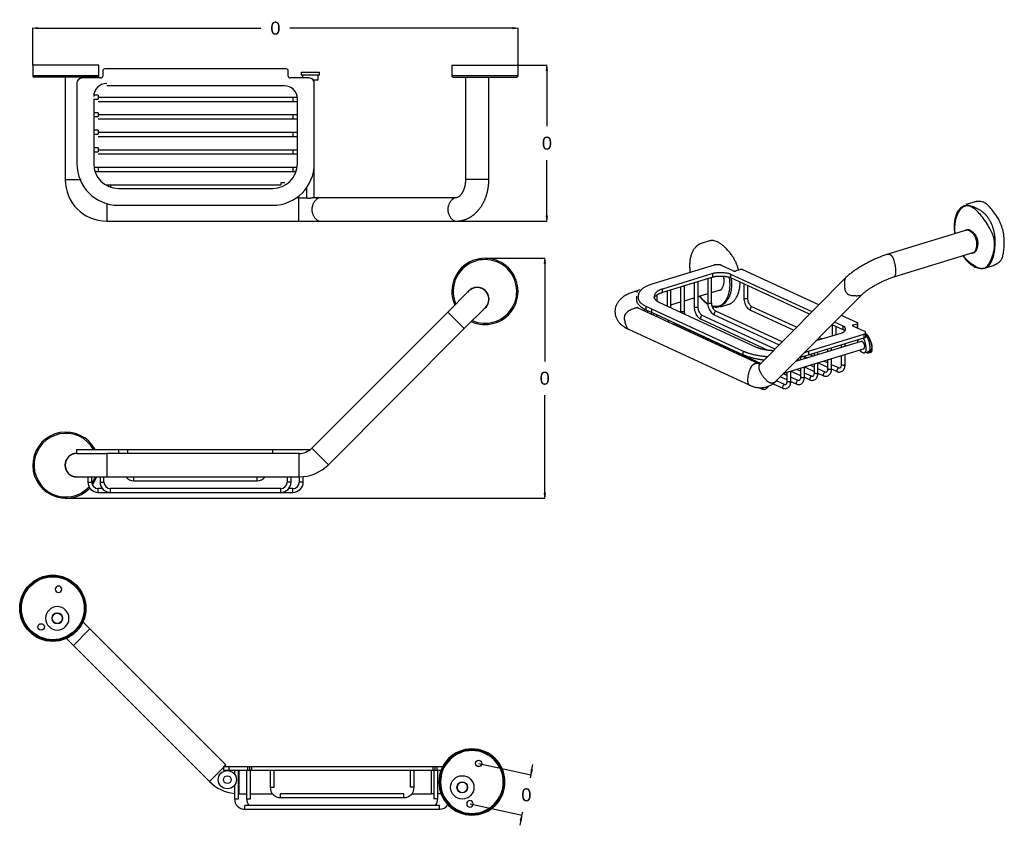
# Model space of a CAD drawing. Header units: metres. Extents: x -1.32 to 1.49, y 1.06 to 1.68.
import ezdxf

# ---------------------------------------------------------------- set-up
doc = ezdxf.new("R2010")
doc.units = ezdxf.units.M
doc.header["$LTSCALE"] = 0.02
doc.header["$PDMODE"] = 1
doc.header["$PDSIZE"] = -2
doc.layers.get('0').update_dxf_attribs({"lineweight": 25})
doc.layers.get('Defpoints').update_dxf_attribs({"lineweight": 25})
doc.layers.add('2', color=255, linetype='Continuous', lineweight=25)
doc.styles.add('Arial', font='arial.ttf')
doc.dimstyles.new('Standard-1', dxfattribs={"dimtxt": 0.01, "dimasz": 0.004, "dimexe": 0.00018, "dimexo": 6.25e-05, "dimgap": 0, "dimtad": 0, "dimdec": 3, "dimdsep": 46, "dimtxsty": 'Arial', "dimblk": 'VW_FILLEDARROW', "dimblk1": 'VW_FILLEDARROW', "dimblk2": 'VW_FILLEDARROW', "dimcen": 0, "dimadec": 3, "dimazin": 0, "dimtfac": 1, "dimtdec": 3, "dimtix": 1, "dimtmove": 0, "dimatfit": 0, "dimldrblk": 'VW_FILLEDARROW', "dimfxl": 1, "dimfrac": 2, "dimtolj": 1, "dimarcsym": 0})

# ---------------------------------------------------------------- blocks, each defined once
blk = doc.blocks.new('VW_FILLEDARROW')
at = {"linetype": 'Continuous', "lineweight": 0, "transparency": 16777216}
blk.add_hatch(color=0, dxfattribs=at).paths.add_polyline_path([(-1, 0.12), (0, 0), (-1, -0.12)])
at = {"color": 0, "linetype": 'Continuous', "lineweight": 20, "transparency": 16777216, "flags": 128}
blk.add_lwpolyline([(-1, 0.12), (0, 0), (-1, -0.12)], close=True, dxfattribs=at)
blk = doc.blocks.new('*D1')
at = {"color": 0, "lineweight": -2}
for p, q in [((0.74179, 1.64734), (0.74179, 1.67604)), ((0.74579, 1.67586), (0.91764, 1.67586)), ((1.11188, 1.67586), (0.94003, 1.67586)), ((1.11588, 1.64734), (1.11588, 1.67604))]:
    blk.add_line(p, q, dxfattribs=at)
at = {"layer": 'Defpoints', "color": 0}
for p in [(0.74179, 1.67586), (0.74179, 1.64728), (1.11588, 1.64728)]:
    blk.add_point(p, dxfattribs=at)
at = {"color": 0, "lineweight": -2, "xscale": 0.003999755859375, "yscale": 0.003999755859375, "zscale": 0.003999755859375, "rotation": 180}
blk.add_blockref('VW_FILLEDARROW', (0.74179, 1.67586), dxfattribs=at)
at = {"color": 0, "lineweight": -2, "xscale": 0.003999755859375, "yscale": 0.003999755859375, "zscale": 0.003999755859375}
blk.add_blockref('VW_FILLEDARROW', (1.11588, 1.67586), dxfattribs=at)
at = {"color": 0, "insert": (0.92884, 1.67586), "char_height": 0.01, "attachment_point": 5, "style": 'Arial'}
blk.add_mtext('\\A1;0', dxfattribs=at)
blk = doc.blocks.new('*D2')
at = {"color": 0, "lineweight": -2}
for p, q in [((1.11594, 1.64728), (1.13833, 1.64728)), ((1.13815, 1.64328), (1.13815, 1.60032)), ((1.13815, 1.53128), (1.13815, 1.57424)), ((1.06817, 1.52728), (1.13833, 1.52728))]:
    blk.add_line(p, q, dxfattribs=at)
at = {"layer": 'Defpoints', "color": 0}
for p in [(1.11588, 1.64728), (1.06811, 1.52728), (1.13815, 1.52728)]:
    blk.add_point(p, dxfattribs=at)
at = {"color": 0, "lineweight": -2, "xscale": 0.003999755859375, "yscale": 0.003999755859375, "zscale": 0.003999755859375}
for p, rotation in [((1.13815, 1.64728), 90), ((1.13815, 1.52728), 270)]:
    blk.add_blockref('VW_FILLEDARROW', p, dxfattribs=dict(at, rotation=rotation))
at = {"color": 0, "insert": (1.13815, 1.58728), "char_height": 0.01, "attachment_point": 5, "style": 'Arial'}
blk.add_mtext('\\A1;0', dxfattribs=at)
blk = doc.blocks.new('*D3')
at = {"color": 0, "lineweight": -2}
for p, q in [((1.09044, 1.49866), (1.13663, 1.49866)), ((1.13645, 1.49466), (1.13645, 1.41929)), ((1.13645, 1.31784), (1.13645, 1.39321)), ((0.76671, 1.31384), (1.13663, 1.31384))]:
    blk.add_line(p, q, dxfattribs=at)
at = {"layer": 'Defpoints', "color": 0}
for p in [(1.09038, 1.49866), (0.76664, 1.31384), (1.13645, 1.31384)]:
    blk.add_point(p, dxfattribs=at)
at = {"color": 0, "lineweight": -2, "xscale": 0.003999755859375, "yscale": 0.003999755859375, "zscale": 0.003999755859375}
for p, rotation in [((1.13645, 1.49866), 90), ((1.13645, 1.31384), 270)]:
    blk.add_blockref('VW_FILLEDARROW', p, dxfattribs=dict(at, rotation=rotation))
at = {"color": 0, "insert": (1.13645, 1.40625), "char_height": 0.01, "attachment_point": 5, "style": 'Arial'}
blk.add_mtext('\\A1;0', dxfattribs=at)
blk = doc.blocks.new('*D4')
at = {"color": 0, "lineweight": -2}
for p, q in [((1.08559, 1.1096), (1.12584, 1.1009)), ((1.12651, 1.10485), (1.12736, 1.10876)), ((1.12567, 1.10094), (1.12512, 1.0984)), ((1.07886, 1.07843), (1.11911, 1.06973)), ((1.11893, 1.06977), (1.11948, 1.07231)), ((1.11809, 1.06586), (1.11725, 1.06195))]:
    blk.add_line(p, q, dxfattribs=at)
at = {"layer": 'Defpoints', "color": 0}
for p in [(1.08553, 1.10961), (1.0788, 1.07844), (1.11893, 1.06977)]:
    blk.add_point(p, dxfattribs=at)
at = {"color": 0, "lineweight": -2, "xscale": 0.003999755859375, "yscale": 0.003999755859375, "zscale": 0.003999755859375}
for p, rotation in [((1.12567, 1.10094), 257.8123030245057), ((1.11893, 1.06977), 77.81230302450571)]:
    blk.add_blockref('VW_FILLEDARROW', p, dxfattribs=dict(at, rotation=rotation))
at = {"color": 0, "insert": (1.1223, 1.08536), "char_height": 0.01, "attachment_point": 5, "style": 'Arial'}
blk.add_mtext('\\A1;0', dxfattribs=at)

msp = doc.modelspace()

# ---------------------------------------------------------------- linework, layer by layer
at = {"layer": '2', "color": 7}
for p, q in [((0.74179, 1.64728), (0.74179, 1.63908)), ((0.79279, 1.64728), (0.74179, 1.64728)), ((0.79279, 1.63908), (0.79279, 1.64728)), ((1.06488, 1.64728), (1.06488, 1.63908)), ((1.06488, 1.64728), (1.11588, 1.64728)), ((1.11588, 1.63908), (1.11588, 1.64728)), ((0.79579, 1.64303), (0.79579, 1.63903)), ((0.93729, 1.64453), (0.79729, 1.64453)), ((0.93879, 1.63903), (0.93879, 1.64303)), ((0.94883, 1.64208), (0.96283, 1.64208)), ((0.94883, 1.64208), (0.94883, 1.64008)), ((0.94883, 1.64008), (0.96283, 1.64008)), ((0.94983, 1.64008), (0.94983, 1.63753)), ((0.96183, 1.63608), (0.96183, 1.64008)), ((0.96283, 1.64008), (0.96283, 1.64208)), ((0.79279, 1.63908), (0.74179, 1.63908)), ((0.79179, 1.63808), (0.74279, 1.63808)), ((0.76679, 1.63808), (0.76679, 1.55928)), ((0.77579, 1.63353), (0.77579, 1.57153)), ((0.79429, 1.63753), (0.77979, 1.63753)), ((0.95479, 1.63753), (0.94029, 1.63753)), ((0.95787, 1.63608), (0.96183, 1.63608)), ((0.95879, 1.57853), (0.95879, 1.63353)), ((0.95883, 1.54528), (0.95883, 1.63608)), ((1.11588, 1.63908), (1.06488, 1.63908)), ((1.06588, 1.63808), (1.11488, 1.63808)), ((1.07537, 1.63808), (1.07537, 1.55928)), ((1.09337, 1.55928), (1.09337, 1.63808)), ((0.79229, 1.62428), (0.78884, 1.62428)), ((0.79229, 1.62428), (0.79229, 1.62128)), ((0.93579, 1.63153), (0.79879, 1.63153)), ((0.78879, 1.62153), (0.78879, 1.57153)), ((0.78879, 1.62128), (0.79229, 1.62128)), ((0.94229, 1.62253), (0.79229, 1.62253)), ((0.79229, 1.61953), (0.94229, 1.61953)), ((0.94229, 1.62253), (0.94229, 1.61953)), ((0.94574, 1.62253), (0.94229, 1.62253)), ((0.94229, 1.61953), (0.94579, 1.61953)), ((0.94579, 1.57153), (0.94579, 1.62153)), ((0.79229, 1.61078), (0.78879, 1.61078)), ((0.79229, 1.61078), (0.79229, 1.60778)), ((0.78879, 1.60778), (0.79229, 1.60778)), ((0.94229, 1.60903), (0.79229, 1.60903)), ((0.79229, 1.60603), (0.94229, 1.60603)), ((0.94229, 1.60903), (0.94229, 1.60603)), ((0.94579, 1.60903), (0.94229, 1.60903)), ((0.94229, 1.60603), (0.94579, 1.60603)), ((0.79229, 1.59728), (0.78879, 1.59728)), ((0.78879, 1.59428), (0.79229, 1.59428)), ((0.79229, 1.59728), (0.79229, 1.59428)), ((0.94229, 1.59553), (0.79229, 1.59553)), ((0.94579, 1.59553), (0.94229, 1.59553)), ((0.94229, 1.59553), (0.94229, 1.59253)), ((0.79229, 1.59253), (0.94229, 1.59253)), ((0.94229, 1.59253), (0.94579, 1.59253)), ((0.79229, 1.58378), (0.78879, 1.58378)), ((0.78879, 1.58078), (0.79229, 1.58078)), ((0.79229, 1.58378), (0.79229, 1.58078)), ((0.94229, 1.58203), (0.79229, 1.58203)), ((0.79229, 1.57903), (0.94229, 1.57903)), ((0.94229, 1.58203), (0.94229, 1.57903)), ((0.94579, 1.58203), (0.94229, 1.58203)), ((0.94229, 1.57903), (0.94579, 1.57903)), ((0.95879, 1.57328), (0.95879, 1.58028)), ((0.79229, 1.56853), (0.78903, 1.56853)), ((0.78977, 1.56553), (0.79229, 1.56553)), ((0.79229, 1.56853), (0.79229, 1.56553)), ((0.94229, 1.56853), (0.79229, 1.56853)), ((0.79229, 1.56553), (0.94229, 1.56553)), ((0.94555, 1.56853), (0.94229, 1.56853)), ((0.94229, 1.56853), (0.94229, 1.56553)), ((0.94229, 1.56553), (0.94482, 1.56553)), ((0.76679, 1.55928), (0.77902, 1.55928)), ((0.93621, 1.55678), (0.93294, 1.55678)), ((0.93294, 1.55678), (0.93294, 1.5553)), ((1.08437, 1.55928), (1.07537, 1.55928)), ((1.09337, 1.55928), (1.08437, 1.55928)), ((0.80164, 1.55503), (0.79837, 1.55503)), ((0.93294, 1.55503), (0.80164, 1.55503)), ((0.80164, 1.55503), (0.80164, 1.55355)), ((0.80779, 1.55253), (0.92679, 1.55253)), ((0.95283, 1.55292), (0.95283, 1.54522)), ((0.79879, 1.54082), (0.79879, 1.52728)), ((0.94703, 1.54528), (0.9451, 1.54528)), ((0.94703, 1.54528), (0.95302, 1.54528)), ((0.94703, 1.53628), (0.94703, 1.54528)), ((0.96329, 1.54528), (0.95849, 1.54528)), ((1.06811, 1.54528), (0.96329, 1.54528)), ((1.46744, 1.542), (1.46108, 1.54005)), ((0.80779, 1.53953), (0.81479, 1.53953)), ((0.81479, 1.53953), (0.92679, 1.53953)), ((0.94703, 1.52728), (0.94703, 1.53628)), ((0.79879, 1.52728), (0.94703, 1.52728)), ((0.94703, 1.52728), (0.96329, 1.52728)), ((0.96329, 1.52728), (1.06811, 1.52728)), ((1.46226, 1.5205), (1.40022, 1.50154)), ((1.26351, 1.51203), (1.25715, 1.51009)), ((1.40548, 1.48433), (1.46752, 1.50328)), ((1.26701, 1.49345), (1.21893, 1.47876)), ((1.28179, 1.48901), (1.27264, 1.49323)), ((1.28701, 1.48988), (1.2839, 1.48893)), ((1.34776, 1.46275), (1.28912, 1.4898)), ((1.47599, 1.49128), (1.48235, 1.49322)), ((1.26591, 1.48682), (1.22713, 1.47497)), ((1.26591, 1.48404), (1.22713, 1.47219)), ((1.25466, 1.46121), (1.25466, 1.4806)), ((1.26213, 1.48289), (1.26213, 1.46441)), ((1.26513, 1.46441), (1.26513, 1.4838)), ((1.26591, 1.48404), (1.26591, 1.48682)), ((1.34249, 1.45744), (1.27998, 1.48628)), ((1.27998, 1.4835), (1.27998, 1.48628)), ((1.3406, 1.45554), (1.27998, 1.4835)), ((1.36836, 1.48349), (1.30219, 1.41686)), ((1.36836, 1.48349), (1.36836, 1.48349)), ((1.078, 1.47351), (1.06174, 1.45725)), ((1.07711, 1.47264), (1.07712, 1.47263)), ((1.07895, 1.47433), (1.07888, 1.4744)), ((1.20982, 1.47426), (1.20544, 1.47293)), ((1.22713, 1.47219), (1.22713, 1.47497)), ((1.23072, 1.47329), (1.23072, 1.46202)), ((1.23372, 1.46064), (1.23372, 1.47421)), ((1.24119, 1.47649), (1.24119, 1.45801)), ((1.24419, 1.45801), (1.24419, 1.4774)), ((1.25166, 1.47969), (1.25166, 1.46121)), ((1.26513, 1.47234), (1.27274, 1.47467)), ((1.28996, 1.4789), (1.28996, 1.46794)), ((1.29296, 1.46794), (1.29296, 1.47751)), ((1.20713, 1.46944), (1.20713, 1.46666)), ((1.22325, 1.46552), (1.22325, 1.47058)), ((1.22439, 1.46494), (1.2995, 1.43029)), ((1.23372, 1.46275), (1.24119, 1.46503)), ((1.24419, 1.46594), (1.25166, 1.46823)), ((1.25466, 1.46914), (1.26213, 1.47143)), ((1.31497, 1.40418), (1.38113, 1.47081)), ((1.06174, 1.45725), (0.95693, 1.35243)), ((1.06174, 1.45725), (1.07447, 1.44452)), ((1.09073, 1.46078), (1.07447, 1.44452)), ((1.08985, 1.4599), (1.08986, 1.45989)), ((1.09163, 1.46166), (1.09155, 1.46173)), ((1.30208, 1.41718), (1.20852, 1.46034)), ((1.21431, 1.46186), (1.21873, 1.45982)), ((1.21431, 1.46186), (1.21431, 1.45908)), ((1.21431, 1.45908), (1.21873, 1.45704)), ((1.21568, 1.45844), (1.21568, 1.45704)), ((1.21873, 1.45982), (1.28942, 1.42721)), ((1.21873, 1.45982), (1.21873, 1.45704)), ((1.31948, 1.43427), (1.26836, 1.45785)), ((1.27205, 1.46132), (1.27841, 1.46326)), ((1.29494, 1.45866), (1.32838, 1.44323)), ((1.33063, 1.4455), (1.29619, 1.46138)), ((1.21543, 1.45716), (1.21568, 1.45723)), ((1.21868, 1.45566), (1.21868, 1.45706)), ((1.21873, 1.45704), (1.28942, 1.42443)), ((1.22025, 1.45634), (1.22025, 1.45493)), ((1.22325, 1.45355), (1.22325, 1.45495)), ((1.25664, 1.45193), (1.30853, 1.42799)), ((1.31401, 1.42876), (1.25789, 1.45465)), ((1.26711, 1.45513), (1.31723, 1.432)), ((1.37749, 1.44903), (1.36516, 1.45472)), ((0.96965, 1.3397), (1.07447, 1.44452)), ((1.20098, 1.444), (1.29454, 1.40084)), ((1.30308, 1.41775), (1.23695, 1.44825)), ((1.36646, 1.44361), (1.358, 1.44751)), ((1.35813, 1.44745), (1.35813, 1.439)), ((1.36646, 1.44639), (1.35989, 1.44942)), ((1.36113, 1.43992), (1.36113, 1.44606)), ((1.36646, 1.44361), (1.36646, 1.44639)), ((1.38311, 1.44228), (1.37395, 1.4465)), ((1.37417, 1.44729), (1.37727, 1.44824)), ((1.37417, 1.44729), (1.37417, 1.4464)), ((1.37663, 1.44526), (1.37727, 1.44546)), ((1.37727, 1.44824), (1.37727, 1.44546)), ((1.37782, 1.4459), (1.37782, 1.44868)), ((1.3804, 1.43459), (1.32982, 1.41914)), ((1.33987, 1.42713), (1.38253, 1.44017)), ((1.33987, 1.42435), (1.38253, 1.43739)), ((1.34581, 1.43524), (1.36501, 1.44111)), ((1.35006, 1.43654), (1.34803, 1.43747)), ((1.38253, 1.44017), (1.38253, 1.43739)), ((1.384, 1.43855), (1.384, 1.44133)), ((1.28942, 1.42443), (1.28942, 1.42721)), ((1.32088, 1.41013), (1.38215, 1.42885)), ((1.33684, 1.42621), (1.33987, 1.42713)), ((1.33987, 1.42713), (1.33987, 1.42435)), ((1.35455, 1.42884), (1.35455, 1.42669)), ((1.35755, 1.42761), (1.35755, 1.42975)), ((1.36502, 1.43204), (1.36502, 1.42989)), ((1.36802, 1.43081), (1.36802, 1.43295)), ((1.38303, 1.42598), (1.38613, 1.42693)), ((1.33287, 1.42007), (1.33141, 1.42074)), ((1.33361, 1.42245), (1.33361, 1.42029)), ((1.33444, 1.42269), (1.33987, 1.42435)), ((1.33444, 1.42379), (1.33444, 1.42269)), ((1.33661, 1.42121), (1.33661, 1.42336)), ((1.33661, 1.42307), (1.33903, 1.42195)), ((1.34334, 1.42327), (1.34054, 1.42456)), ((1.34408, 1.42564), (1.34408, 1.42349)), ((1.34708, 1.42441), (1.34708, 1.42655)), ((1.35455, 1.41809), (1.35152, 1.41949)), ((1.35455, 1.42042), (1.35455, 1.41374)), ((1.35755, 1.41374), (1.35755, 1.42133)), ((1.36502, 1.42362), (1.36502, 1.41694)), ((1.36802, 1.41694), (1.36802, 1.42453)), ((1.38642, 1.42597), (1.38797, 1.42645)), ((1.32614, 1.40415), (1.32614, 1.41174)), ((1.32627, 1.41178), (1.33361, 1.40839)), ((1.33361, 1.4117), (1.33058, 1.41309)), ((1.33361, 1.41402), (1.33361, 1.40735)), ((1.33661, 1.40735), (1.33661, 1.41494)), ((1.33674, 1.41498), (1.34408, 1.41159)), ((1.34408, 1.41489), (1.34105, 1.41629)), ((1.34408, 1.41722), (1.34408, 1.41055)), ((1.34708, 1.41055), (1.34708, 1.41813)), ((1.35257, 1.41097), (1.34708, 1.41351)), ((1.34721, 1.41817), (1.35455, 1.41479)), ((1.35753, 1.41341), (1.36179, 1.41145)), ((1.36305, 1.41417), (1.35755, 1.41671)), ((1.32116, 1.40138), (1.31501, 1.40422)), ((1.31823, 1.40746), (1.32314, 1.40519)), ((1.32314, 1.4085), (1.32047, 1.40972)), ((1.32314, 1.41082), (1.32314, 1.40415)), ((1.33163, 1.40458), (1.32614, 1.40711)), ((1.33659, 1.40701), (1.34085, 1.40505)), ((1.3421, 1.40778), (1.33661, 1.41031)), ((1.34706, 1.41021), (1.35132, 1.40825)), ((1.30172, 1.39901), (1.30353, 1.39818)), ((1.31248, 1.40208), (1.31991, 1.39865)), ((1.32612, 1.40382), (1.33038, 1.40185)), ((0.77579, 1.34833), (0.77579, 1.35133)), ((0.77579, 1.35133), (0.80779, 1.35133)), ((0.80779, 1.35133), (0.80779, 1.34833)), ((0.80779, 1.35133), (0.81479, 1.35133)), ((0.81479, 1.35133), (0.81479, 1.34833)), ((0.81479, 1.35133), (0.92679, 1.35133)), ((0.92679, 1.34833), (0.92679, 1.35133)), ((0.92679, 1.35133), (0.95569, 1.35133)), ((0.96965, 1.3397), (0.95693, 1.35243)), ((0.77454, 1.34824), (0.77454, 1.34834)), ((0.77579, 1.34833), (0.79879, 1.34833)), ((0.94703, 1.34833), (0.79879, 1.34833)), ((0.79879, 1.34833), (0.79879, 1.33033)), ((0.94703, 1.34833), (0.94703, 1.33033)), ((0.77454, 1.33032), (0.77454, 1.33042)), ((0.77579, 1.33033), (0.79879, 1.33033)), ((0.77704, 1.33033), (0.77704, 1.33032)), ((0.78429, 1.33033), (0.78429, 1.32633)), ((0.78729, 1.32633), (0.78729, 1.33033)), ((0.79364, 1.33033), (0.79364, 1.32633)), ((0.79664, 1.32633), (0.79664, 1.33033)), ((0.79879, 1.33033), (0.94703, 1.33033)), ((0.81979, 1.32733), (0.81979, 1.33033)), ((0.91479, 1.32733), (0.91479, 1.33033)), ((0.93794, 1.33033), (0.93794, 1.32633)), ((0.94094, 1.32633), (0.94094, 1.33033)), ((0.94729, 1.33033), (0.94729, 1.32633)), ((0.95029, 1.32633), (0.95029, 1.3305)), ((0.78429, 1.32633), (0.78729, 1.32633)), ((0.7954, 1.32133), (0.79229, 1.32133)), ((0.79229, 1.31833), (0.79229, 1.32133)), ((0.79364, 1.32633), (0.79664, 1.32633)), ((0.93294, 1.32133), (0.80164, 1.32133)), ((0.80164, 1.31833), (0.80164, 1.32133)), ((0.81979, 1.32733), (0.91479, 1.32733)), ((0.93294, 1.31833), (0.93294, 1.32133)), ((0.94094, 1.32633), (0.93794, 1.32633)), ((0.94229, 1.32133), (0.93919, 1.32133)), ((0.94229, 1.31833), (0.94229, 1.32133)), ((0.95029, 1.32633), (0.94729, 1.32633)), ((0.79229, 1.31833), (0.80164, 1.31833)), ((0.80164, 1.31833), (0.93294, 1.31833)), ((0.93294, 1.31833), (0.94229, 1.31833)), ((0.78047, 1.21861), (0.78587, 1.21321)), ((0.78587, 1.21321), (0.77314, 1.20048)), ((0.89069, 1.10839), (0.78587, 1.21321)), ((0.76774, 1.20588), (0.77314, 1.20048)), ((0.77314, 1.20048), (0.87796, 1.09566)), ((0.88959, 1.10729), (0.89069, 1.10839)), ((0.87796, 1.09566), (0.88882, 1.10652)), ((0.88882, 1.10729), (0.88882, 1.10429)), ((0.88882, 1.10729), (0.89282, 1.10729)), ((0.88882, 1.10429), (0.89282, 1.10429)), ((0.89282, 1.10729), (0.89282, 1.10429)), ((0.89282, 1.10729), (0.90732, 1.10729)), ((0.89282, 1.10429), (0.90732, 1.10429)), ((0.89732, 1.10429), (0.89732, 1.10133)), ((0.90032, 1.08229), (0.90032, 1.10429)), ((0.90059, 1.10429), (0.90059, 1.08629)), ((0.90667, 1.10429), (0.90667, 1.08229)), ((0.90732, 1.10729), (0.90732, 1.10429)), ((0.90732, 1.10729), (0.90882, 1.10729)), ((0.90732, 1.10429), (0.90882, 1.10429)), ((0.90882, 1.10729), (0.90882, 1.10429)), ((0.90882, 1.10729), (0.91032, 1.10729)), ((0.90882, 1.10429), (0.91032, 1.10429)), ((0.90967, 1.08229), (0.90967, 1.10429)), ((0.91032, 1.10729), (0.91032, 1.10429)), ((0.91032, 1.10729), (1.05032, 1.10729)), ((0.91032, 1.10429), (1.05032, 1.10429)), ((0.92482, 1.10429), (0.92482, 1.09129)), ((0.92782, 1.09129), (0.92782, 1.10429)), ((1.03282, 1.10429), (1.03282, 1.09129)), ((1.03582, 1.09129), (1.03582, 1.10429)), ((1.04882, 1.10429), (1.04882, 1.09529)), ((1.05032, 1.10729), (1.05032, 1.10429)), ((1.05032, 1.10729), (1.05182, 1.10729)), ((1.05032, 1.10429), (1.05182, 1.10429)), ((1.05097, 1.10429), (1.05097, 1.08229)), ((1.05182, 1.10729), (1.05182, 1.10429)), ((1.05182, 1.10729), (1.05332, 1.10729)), ((1.05182, 1.10429), (1.05332, 1.10429)), ((1.05332, 1.10729), (1.05332, 1.10429)), ((1.05332, 1.10729), (1.05782, 1.10729)), ((1.05332, 1.10429), (1.05646, 1.10429)), ((1.05397, 1.08229), (1.05397, 1.10429)), ((1.04882, 1.09529), (1.04882, 1.08629)), ((0.89732, 1.09275), (0.89732, 1.08229)), ((0.90059, 1.08629), (0.90667, 1.08629)), ((0.90967, 1.08629), (0.92658, 1.08629)), ((0.92482, 1.09129), (0.92782, 1.09129)), ((0.93282, 1.08329), (0.93282, 1.08629)), ((1.02782, 1.08629), (0.93282, 1.08629)), ((1.02782, 1.08329), (1.02782, 1.08629)), ((1.03582, 1.09129), (1.03282, 1.09129)), ((1.03406, 1.08629), (1.04882, 1.08629)), ((1.05097, 1.08629), (1.04882, 1.08629)), ((1.05646, 1.08629), (1.05397, 1.08629)), ((0.89732, 1.08229), (0.90032, 1.08229)), ((0.90667, 1.08229), (0.90967, 1.08229)), ((0.93282, 1.08329), (1.02782, 1.08329)), ((1.05397, 1.08229), (1.05097, 1.08229)), ((1.05532, 1.07729), (0.90532, 1.07729)), ((0.90532, 1.07429), (0.90532, 1.07729)), ((0.90532, 1.07429), (1.05532, 1.07429)), ((1.05532, 1.07429), (1.05532, 1.07729))]:
    msp.add_line(p, q, dxfattribs=at)
at = {"layer": '2', "color": 7, "flags": 128}
msp.add_lwpolyline([(1.38411, 1.42631, 0.017531), (1.38438, 1.42618)], format="xyb", dxfattribs=at)
at = {"layer": '2', "color": 7}
for centre, radius in [((0.75723, 1.22912), 0.0255), ((0.75723, 1.22912), 0.025), ((0.75723, 1.22912), 0.0242), ((0.76071, 1.22136), 0.004), ((0.74834, 1.21472), 0.0025), ((1.08553, 1.10961), 0.0025), ((0.89179, 1.09704), 0.007), ((0.89179, 1.09704), 0.003), ((1.07289, 1.09117), 0.009), ((1.07289, 1.09117), 0.0041)]:
    msp.add_circle(centre, radius, dxfattribs=at)
at = {"layer": '2', "color": 7, "extrusion": (0, 0, -1)}
for centre, radius in [((-0.76166, 1.2437), 0.0025), ((-0.76071, 1.22136), 0.009), ((-0.76071, 1.22136), 0.0041), ((-1.08032, 1.09529), 0.0255), ((-1.08032, 1.09529), 0.025), ((-1.08032, 1.09529), 0.0242), ((-1.07289, 1.09117), 0.004), ((-1.0788, 1.07844), 0.0025)]:
    msp.add_circle(centre, radius, dxfattribs=at)
at = {"layer": '2', "color": 7}
for centre, radius, start, end in [((0.79729, 1.64303), 0.0015, 90, 180), ((0.93729, 1.64303), 0.0015, 0, 90), ((0.74279, 1.63908), 0.001, 180, 270), ((0.77979, 1.63353), 0.004, 90, 180), ((0.79879, 1.62328), 0.01, 90, 180), ((0.79179, 1.63908), 0.001, 270, 0), ((0.79429, 1.63903), 0.0015, 270, 0), ((0.94029, 1.63903), 0.0015, 180, 270), ((0.95479, 1.63353), 0.004, 0, 90), ((1.06588, 1.63908), 0.001, 180, 270), ((1.11488, 1.63908), 0.001, 270, 0), ((0.93579, 1.62153), 0.01, 0, 90), ((0.80779, 1.57153), 0.032, 180, 270), ((0.80779, 1.57153), 0.019, 180, 270), ((0.92679, 1.57153), 0.032, 270, 0), ((0.92679, 1.57153), 0.019, 270, 0), ((0.79879, 1.55928), 0.032, 180, 270), ((1.09038, 1.47316), 0.0255, 245.67188, 204.33375), ((1.09038, 1.47316), 0.0245, 246.555, 203.45062), ((1.08437, 1.46715), 0.00915, 135, 145.38938), ((1.08437, 1.46715), 0.00915, 304.61063, 135), ((1.08437, 1.46715), 0.009, 90, 135), ((1.08437, 1.46715), 0.0091, 322.89526, 127.10474), ((1.08437, 1.46715), 0.009, 315, 90), ((0.76729, 1.33933), 0.0255, 28.07437, 316.36125), ((0.76729, 1.33933), 0.0245, 29.32312, 316.98562), ((0.94703, 1.36233), 0.014, 270, 315), ((0.77579, 1.33933), 0.00915, 90, 270), ((0.77579, 1.33933), 0.0091, 97.89526, 262.10474), ((0.77579, 1.33933), 0.009, 90, 180), ((0.77579, 1.33933), 0.009, 180, 270), ((0.94703, 1.36233), 0.032, 270, 315), ((0.77579, 1.33933), 0.00915, 270, 280.38938), ((0.76729, 1.33933), 0.0245, 325.13063, 338.445), ((0.76729, 1.33933), 0.0255, 323.49375, 339.33375), ((0.81979, 1.33533), 0.008, 218.68313, 270), ((0.91479, 1.33533), 0.008, 270, 321.31687), ((0.79229, 1.32633), 0.008, 180, 270), ((0.79229, 1.32633), 0.005, 180, 270), ((0.80164, 1.32633), 0.008, 180, 270), ((0.80164, 1.32633), 0.005, 180, 270), ((0.93294, 1.32633), 0.008, 270, 0), ((0.93294, 1.32633), 0.005, 270, 0), ((0.94229, 1.32633), 0.005, 270, 0), ((0.94229, 1.32633), 0.008, 270, 0), ((0.90059, 1.11829), 0.032, 225, 264.13945), ((0.93282, 1.09129), 0.008, 180, 270), ((1.02782, 1.09129), 0.008, 270, 0), ((0.90532, 1.08229), 0.008, 180, 270), ((0.91467, 1.08229), 0.008, 180, 218.68312), ((1.04597, 1.08229), 0.008, 321.31688, 0), ((1.05532, 1.08229), 0.008, 270, 324.91265)]:
    msp.add_arc(centre, radius, start, end, dxfattribs=at)
for points in [[(1.07537, 1.55928), (1.07537, 1.55847), (1.0752, 1.55607), (1.07456, 1.55302), (1.07355, 1.55033), (1.07228, 1.54816), (1.07094, 1.54661), (1.06973, 1.54572), (1.06881, 1.54535), (1.06827, 1.54527), (1.06811, 1.54528)], [(1.06811, 1.52728), (1.06944, 1.52728), (1.07339, 1.5278), (1.07837, 1.52979), (1.0828, 1.53294), (1.08654, 1.53703), (1.08953, 1.54189), (1.09171, 1.54735), (1.09303, 1.55321), (1.09337, 1.55776), (1.09337, 1.55928)], [(0.95777, 1.5452), (0.95757, 1.54517), (0.95713, 1.54508), (0.95665, 1.54499), (0.95615, 1.5449), (0.95564, 1.54483), (0.95513, 1.54478), (0.95465, 1.54476), (0.95422, 1.54478), (0.95384, 1.54482), (0.95351, 1.54489), (0.95324, 1.54497), (0.95302, 1.54507), (0.95289, 1.54514), (0.95283, 1.5452), (0.95283, 1.54523)], [(0.96329, 1.54528), (0.96104, 1.54528), (0.95693, 1.53946), (0.95693, 1.5331), (0.96104, 1.52728), (0.96329, 1.52728)], [(0.95844, 1.54528), (0.95842, 1.54528), (0.95838, 1.54527), (0.95824, 1.54527), (0.95794, 1.54523), (0.95777, 1.5452)], [(1.0681, 1.54528), (1.06585, 1.54528), (1.06174, 1.53946), (1.06174, 1.53628)], [(1.48235, 1.49322), (1.48413, 1.49377), (1.49039, 1.49851), (1.49097, 1.52253), (1.47706, 1.54211), (1.46923, 1.54254), (1.46744, 1.542)], [(1.06174, 1.53628), (1.06174, 1.5331), (1.06586, 1.52728), (1.06811, 1.52728)], [(1.4606, 1.53886), (1.45644, 1.53759), (1.45165, 1.52476), (1.45265, 1.51756)], [(1.47599, 1.49128), (1.48155, 1.49298), (1.48489, 1.5163), (1.4768, 1.53413), (1.45955, 1.54148), (1.45574, 1.53591)], [(1.45904, 1.50069), (1.46182, 1.49663), (1.47566, 1.48816), (1.483, 1.50214), (1.48359, 1.51666), (1.46656, 1.54068), (1.4606, 1.53886)], [(1.46664, 1.50286), (1.46853, 1.50344), (1.46998, 1.51079), (1.46767, 1.51713), (1.46209, 1.52109), (1.46041, 1.51993)], [(1.46149, 1.52041), (1.46131, 1.52034), (1.46096, 1.52016), (1.4608, 1.52005)], [(1.46724, 1.50311), (1.46919, 1.50349), (1.47094, 1.51062), (1.4688, 1.51703), (1.46324, 1.52132), (1.46151, 1.52027)], [(1.2859, 1.48954), (1.28368, 1.4987), (1.2688, 1.51365), (1.2635, 1.51203)], [(1.25715, 1.51009), (1.25566, 1.50964), (1.25301, 1.50764), (1.25197, 1.50619)], [(1.46567, 1.50272), (1.46592, 1.50272), (1.46641, 1.50279), (1.46664, 1.50286)], [(1.46606, 1.50284), (1.46626, 1.50284), (1.46664, 1.50288), (1.46683, 1.50292)], [(1.46677, 1.50306), (1.46689, 1.50306), (1.46712, 1.50309), (1.46724, 1.50311)], [(1.40285, 1.50128), (1.40217, 1.50159), (1.40082, 1.50173), (1.40022, 1.50154)], [(1.40548, 1.48433), (1.40793, 1.48508), (1.40561, 1.50001), (1.40285, 1.50128)], [(1.27264, 1.49323), (1.27175, 1.49365), (1.26811, 1.49379), (1.26701, 1.49345)], [(1.28179, 1.48901), (1.28213, 1.48886), (1.28349, 1.48881), (1.2839, 1.48893)], [(1.28912, 1.4898), (1.28878, 1.48995), (1.28742, 1.49), (1.28701, 1.48988)], [(1.46963, 1.49158), (1.47127, 1.49099), (1.47452, 1.49083), (1.47599, 1.49128)], [(1.27998, 1.48628), (1.27775, 1.48731), (1.26866, 1.48766), (1.26591, 1.48682)], [(1.27998, 1.4835), (1.27775, 1.48453), (1.26866, 1.48488), (1.26591, 1.48404)], [(1.27089, 1.4741), (1.27304, 1.47409), (1.27532, 1.48143), (1.27423, 1.48481)], [(1.27841, 1.46326), (1.2821, 1.46439), (1.28705, 1.4741), (1.28705, 1.48022)], [(1.27929, 1.47833), (1.27929, 1.47969), (1.27906, 1.48252), (1.27884, 1.48394)], [(1.28069, 1.47828), (1.28069, 1.47951), (1.28052, 1.48205), (1.28034, 1.48333)], [(1.36836, 1.48349), (1.36713, 1.48225), (1.36799, 1.47037), (1.37988, 1.46956), (1.38111, 1.47079)], [(1.20824, 1.47258), (1.20752, 1.47294), (1.20607, 1.47312), (1.20544, 1.47293)], [(1.21893, 1.47876), (1.21015, 1.47608), (1.20717, 1.46515), (1.21431, 1.46186)], [(1.22713, 1.47497), (1.22192, 1.47338), (1.22015, 1.46689), (1.22439, 1.46494)], [(1.2655, 1.46169), (1.27102, 1.4596), (1.28069, 1.47016), (1.28069, 1.47828)], [(1.27098, 1.46204), (1.27453, 1.46312), (1.27929, 1.47245), (1.27929, 1.47833)], [(1.27128, 1.47422), (1.27148, 1.47422), (1.27187, 1.47426), (1.27205, 1.47431)], [(1.27199, 1.47444), (1.27211, 1.47444), (1.27234, 1.47447), (1.27246, 1.47449)], [(1.20713, 1.46666), (1.20713, 1.46465), (1.21092, 1.46064), (1.21431, 1.45908)], [(1.22713, 1.47219), (1.22464, 1.47143), (1.22112, 1.46924), (1.22049, 1.46805)], [(1.25596, 1.46954), (1.25737, 1.46767), (1.26054, 1.46466), (1.26216, 1.46365)], [(1.28996, 1.46794), (1.28996, 1.46766), (1.29296, 1.46766), (1.29296, 1.46794)], [(1.20852, 1.46034), (1.20705, 1.46102), (1.19667, 1.4559), (1.19951, 1.44468), (1.20098, 1.444)], [(1.21314, 1.45821), (1.21325, 1.4585), (1.21345, 1.45912), (1.21352, 1.45946)], [(1.24119, 1.45801), (1.24119, 1.45773), (1.24419, 1.45773), (1.24419, 1.45801)], [(1.25166, 1.46121), (1.25166, 1.46093), (1.25466, 1.46093), (1.25466, 1.46121)], [(1.26213, 1.46441), (1.26213, 1.46412), (1.26513, 1.46412), (1.26513, 1.46441)], [(1.26542, 1.46214), (1.26687, 1.4617), (1.26969, 1.46164), (1.27098, 1.46204)], [(1.26836, 1.45785), (1.26787, 1.45808), (1.26662, 1.45535), (1.26711, 1.45513)], [(1.29619, 1.46138), (1.2957, 1.46161), (1.29445, 1.45889), (1.29494, 1.45866)], [(1.2313, 1.45121), (1.23144, 1.45076), (1.2318, 1.44989), (1.232, 1.44947)], [(1.25789, 1.45465), (1.2574, 1.45488), (1.25615, 1.45215), (1.25664, 1.45193)], [(1.23695, 1.44825), (1.23668, 1.44838), (1.23592, 1.44813), (1.23565, 1.44783)], [(1.36501, 1.44111), (1.36776, 1.44195), (1.36869, 1.44536), (1.36646, 1.44639)], [(1.36799, 1.44263), (1.36771, 1.44289), (1.36694, 1.44339), (1.36646, 1.44361)], [(1.37417, 1.44729), (1.37376, 1.44717), (1.37362, 1.44665), (1.37395, 1.4465)], [(1.37727, 1.44824), (1.37768, 1.44837), (1.37782, 1.44888), (1.37749, 1.44903)], [(1.37727, 1.44546), (1.37752, 1.44554), (1.37782, 1.44578), (1.37782, 1.4459)], [(1.38253, 1.44017), (1.38362, 1.4405), (1.384, 1.44187), (1.38311, 1.44228)], [(1.37799, 1.436), (1.37777, 1.43553), (1.37751, 1.43435), (1.37749, 1.4337)], [(1.38215, 1.42885), (1.38275, 1.42903), (1.38326, 1.43122), (1.38264, 1.43325), (1.38099, 1.43477), (1.3804, 1.43459)], [(1.38303, 1.42598), (1.38464, 1.42647), (1.38342, 1.43603), (1.38161, 1.4371)], [(1.38253, 1.43739), (1.38319, 1.43759), (1.384, 1.43823), (1.384, 1.43855)], [(1.38438, 1.43823), (1.38428, 1.43827), (1.38408, 1.43835), (1.38398, 1.43838)], [(1.38798, 1.42645), (1.38993, 1.42705), (1.38599, 1.44037), (1.384, 1.43987)], [(1.38438, 1.42618), (1.38597, 1.42544), (1.38886, 1.42854), (1.38873, 1.43328), (1.38559, 1.43877), (1.384, 1.4393)], [(1.38613, 1.42693), (1.38776, 1.42743), (1.38622, 1.43738), (1.38438, 1.43823)], [(1.28942, 1.42721), (1.29289, 1.42561), (1.30289, 1.42337), (1.30828, 1.42299)], [(1.2995, 1.43029), (1.30189, 1.42919), (1.30916, 1.42777), (1.31293, 1.42768)], [(1.37925, 1.42796), (1.38004, 1.42685), (1.38219, 1.42572), (1.38303, 1.42598)], [(1.28942, 1.42443), (1.2925, 1.42301), (1.30104, 1.42091), (1.30574, 1.42043)], [(1.33292, 1.42226), (1.33331, 1.42236), (1.33407, 1.42258), (1.33444, 1.42269)], [(1.29831, 1.41735), (1.29497, 1.41633), (1.29173, 1.40214), (1.29454, 1.40084)], [(1.30201, 1.41721), (1.3012, 1.41757), (1.29928, 1.41765), (1.29831, 1.41735)], [(1.30219, 1.41686), (1.29979, 1.41444), (1.30917, 1.40172), (1.3126, 1.40277)], [(1.30239, 1.41706), (1.30233, 1.41708), (1.30218, 1.41714), (1.30208, 1.41718)], [(1.35455, 1.41374), (1.35455, 1.41349), (1.35647, 1.41315), (1.357, 1.41331)], [(1.357, 1.41331), (1.35725, 1.41338), (1.35755, 1.41362), (1.35755, 1.41374)], [(1.36305, 1.41417), (1.36256, 1.4144), (1.3613, 1.41168), (1.36179, 1.41145)], [(1.36502, 1.41694), (1.36502, 1.41669), (1.36694, 1.41635), (1.36747, 1.41651)], [(1.36747, 1.41651), (1.36772, 1.41658), (1.36802, 1.41682), (1.36802, 1.41694)], [(1.3126, 1.40277), (1.31328, 1.40297), (1.31449, 1.40369), (1.31497, 1.40418)], [(1.32314, 1.40415), (1.32314, 1.40389), (1.32506, 1.40355), (1.32558, 1.40371)], [(1.32558, 1.40371), (1.32583, 1.40379), (1.32614, 1.40403), (1.32614, 1.40415)], [(1.33163, 1.40458), (1.33114, 1.4048), (1.32989, 1.40208), (1.33038, 1.40185)], [(1.33361, 1.40735), (1.33361, 1.40709), (1.33553, 1.40675), (1.33606, 1.40691)], [(1.33606, 1.40691), (1.3363, 1.40699), (1.33661, 1.40723), (1.33661, 1.40735)], [(1.3421, 1.40778), (1.34161, 1.408), (1.34036, 1.40528), (1.34085, 1.40505)], [(1.34408, 1.41055), (1.34408, 1.41029), (1.346, 1.40995), (1.34653, 1.41011)], [(1.34653, 1.41011), (1.34678, 1.41019), (1.34708, 1.41042), (1.34708, 1.41055)], [(1.35257, 1.41097), (1.35209, 1.4112), (1.35083, 1.40848), (1.35132, 1.40825)], [(1.303, 1.39904), (1.30303, 1.39875), (1.30332, 1.39828), (1.30353, 1.39818)], [(1.32116, 1.40138), (1.32067, 1.4016), (1.31942, 1.39888), (1.31991, 1.39865)]]:
    msp.add_open_spline(points, degree=2, dxfattribs=at)
at = {"layer": '2', "color": 7, "transparency": 33554687}
for points, knots in [([(1.45545, 1.53565), (1.45531, 1.53548), (1.45471, 1.53468), (1.45387, 1.53292), (1.45298, 1.53041), (1.45238, 1.5276), (1.45207, 1.52458), (1.45205, 1.52141), (1.45225, 1.51902), (1.45243, 1.51772), (1.45246, 1.51751)], [0, 0, 0, 0, 0.043961, 0.19708, 0.351411, 0.506322, 0.661346, 0.816262, 0.971036, 1, 1, 1, 1]), ([(1.25166, 1.50596), (1.25163, 1.50592), (1.25111, 1.5053), (1.25031, 1.50377), (1.24931, 1.50137), (1.24862, 1.49865), (1.2482, 1.4957), (1.24808, 1.49258), (1.24823, 1.48992), (1.24841, 1.48831), (1.24848, 1.4878)], [0, 0, 0, 0, 0.009331, 0.160828, 0.313746, 0.467449, 0.621412, 0.775306, 0.929062, 1, 1, 1, 1]), ([(1.40022, 1.50154), (1.3997, 1.50139), (1.39816, 1.50089), (1.39553, 1.49995), (1.39233, 1.49864), (1.38913, 1.49719), (1.38595, 1.49561), (1.38284, 1.49393), (1.37982, 1.49217), (1.37694, 1.49035), (1.37423, 1.48847), (1.37171, 1.48654), (1.36978, 1.48488), (1.36872, 1.48385), (1.36836, 1.48349)], [0, 0, 0, 0, 0.047296, 0.139708, 0.230047, 0.319044, 0.407366, 0.49549, 0.583766, 0.672551, 0.762376, 0.854017, 0.948781, 1, 1, 1, 1]), ([(1.45883, 1.50061), (1.45897, 1.5004), (1.45971, 1.49931), (1.46113, 1.49749), (1.46317, 1.49538), (1.46531, 1.49363), (1.46734, 1.49236), (1.46866, 1.49182), (1.46923, 1.49163)], [0, 0, 0, 0, 0.048497, 0.247822, 0.447473, 0.647447, 0.84758, 1, 1, 1, 1]), ([(1.38113, 1.47081), (1.38129, 1.47097), (1.38176, 1.47142), (1.38278, 1.47232), (1.38427, 1.47349), (1.3861, 1.4748), (1.38823, 1.4762), (1.39058, 1.47762), (1.3931, 1.47903), (1.3957, 1.48037), (1.39832, 1.4816), (1.40087, 1.48269), (1.40321, 1.48359), (1.4047, 1.48409), (1.4054, 1.48431), (1.40548, 1.48433)], [0, 0, 0, 0, 0.045712, 0.120957, 0.200504, 0.284249, 0.370951, 0.459628, 0.549517, 0.640018, 0.730613, 0.820678, 0.909671, 0.990542, 1, 1, 1, 1]), ([(1.20544, 1.47293), (1.20488, 1.47275), (1.20323, 1.47221), (1.2006, 1.47114), (1.19788, 1.46964), (1.19562, 1.46796), (1.19384, 1.4662), (1.19244, 1.46429), (1.19141, 1.46224), (1.19074, 1.46), (1.19051, 1.45763), (1.19074, 1.45525), (1.1914, 1.45304), (1.19241, 1.45102), (1.19374, 1.44918), (1.19538, 1.44749), (1.19739, 1.44594), (1.1993, 1.44481), (1.20056, 1.44419), (1.20098, 1.444)], [0, 0, 0, 0, 0.039825, 0.11929, 0.201959, 0.270896, 0.333047, 0.390584, 0.445314, 0.498502, 0.556411, 0.611924, 0.665975, 0.719838, 0.775044, 0.833343, 0.896732, 0.966906, 1, 1, 1, 1]), ([(1.25574, 1.46944), (1.25607, 1.46898), (1.25705, 1.46773), (1.25876, 1.46587), (1.26059, 1.46427), (1.26176, 1.46345), (1.2622, 1.46317)], [0, 0, 0, 0, 0.173673, 0.490633, 0.808121, 1, 1, 1, 1]), ([(1.28996, 1.46794), (1.28996, 1.46761), (1.29, 1.46668), (1.29028, 1.46509), (1.29088, 1.46327), (1.29175, 1.46159), (1.29285, 1.46015), (1.29394, 1.45919), (1.29467, 1.45879), (1.29494, 1.45866)], [0, 0, 0, 0, 0.087163, 0.249433, 0.41158, 0.574456, 0.739012, 0.906461, 1, 1, 1, 1]), ([(1.29619, 1.46138), (1.29608, 1.46144), (1.29572, 1.46164), (1.29504, 1.46222), (1.29426, 1.46326), (1.2936, 1.46457), (1.29314, 1.46603), (1.29298, 1.46718), (1.29296, 1.46779), (1.29296, 1.46794)], [0, 0, 0, 0, 0.085614, 0.253991, 0.423483, 0.595297, 0.769127, 0.943227, 1, 1, 1, 1]), ([(1.20852, 1.46034), (1.20831, 1.46044), (1.20788, 1.46065), (1.20747, 1.46091), (1.20737, 1.46099), (1.20738, 1.46099)], [0, 0, 0, 0, 0.269136, 0.661609, 1, 1, 1, 1]), ([(1.24454, 1.45563), (1.24449, 1.45578), (1.24433, 1.45643), (1.24421, 1.45725), (1.24419, 1.45786), (1.24419, 1.45801)], [0, 0, 0, 0, 0.196004, 0.802294, 1, 1, 1, 1]), ([(1.25166, 1.46121), (1.25166, 1.46088), (1.2517, 1.45995), (1.25198, 1.45836), (1.25259, 1.45654), (1.25345, 1.45486), (1.25455, 1.45342), (1.25564, 1.45246), (1.25637, 1.45205), (1.25664, 1.45193)], [0, 0, 0, 0, 0.087163, 0.249433, 0.41158, 0.574456, 0.739012, 0.906461, 1, 1, 1, 1]), ([(1.25789, 1.45465), (1.25778, 1.4547), (1.25742, 1.4549), (1.25674, 1.45549), (1.25596, 1.45653), (1.2553, 1.45784), (1.25484, 1.4593), (1.25468, 1.46045), (1.25466, 1.46106), (1.25466, 1.46121)], [0, 0, 0, 0, 0.085614, 0.253991, 0.423483, 0.595297, 0.769127, 0.943227, 1, 1, 1, 1]), ([(1.26213, 1.46441), (1.26213, 1.46408), (1.26217, 1.46315), (1.26245, 1.46156), (1.26306, 1.45974), (1.26392, 1.45806), (1.26502, 1.45661), (1.26611, 1.45566), (1.26684, 1.45525), (1.26711, 1.45513)], [0, 0, 0, 0, 0.087163, 0.249433, 0.41158, 0.574456, 0.739012, 0.906461, 1, 1, 1, 1]), ([(1.26836, 1.45785), (1.26825, 1.4579), (1.26789, 1.4581), (1.26721, 1.45868), (1.26643, 1.45973), (1.26577, 1.46104), (1.26532, 1.4625), (1.26515, 1.46365), (1.26513, 1.46426), (1.26513, 1.46441)], [0, 0, 0, 0, 0.085614, 0.253991, 0.423483, 0.595297, 0.769127, 0.943227, 1, 1, 1, 1]), ([(1.23695, 1.44825), (1.23683, 1.4483), (1.23648, 1.44851), (1.23606, 1.44886), (1.23579, 1.44916), (1.23579, 1.44916)], [0, 0, 0, 0, 0.331638, 0.983865, 1, 1, 1, 1]), ([(1.35132, 1.40825), (1.35159, 1.40813), (1.35227, 1.40788), (1.35344, 1.40775), (1.35473, 1.40807), (1.35584, 1.40882), (1.35668, 1.40989), (1.35726, 1.41124), (1.35751, 1.41257), (1.35755, 1.41344), (1.35755, 1.41374)], [0, 0, 0, 0, 0.088045, 0.220059, 0.36217, 0.497336, 0.631981, 0.773552, 0.923388, 1, 1, 1, 1]), ([(1.35455, 1.41374), (1.35455, 1.41351), (1.35452, 1.41287), (1.35432, 1.41195), (1.35394, 1.41121), (1.35355, 1.41089), (1.35327, 1.4108), (1.35289, 1.41084), (1.35262, 1.41095), (1.35257, 1.41097)], [0, 0, 0, 0, 0.089738, 0.26161, 0.430559, 0.601079, 0.788646, 0.961628, 1, 1, 1, 1]), ([(1.36179, 1.41145), (1.36206, 1.41132), (1.36274, 1.41108), (1.36391, 1.41095), (1.3652, 1.41127), (1.36631, 1.41202), (1.36715, 1.41308), (1.36773, 1.41443), (1.36798, 1.41577), (1.36802, 1.41664), (1.36802, 1.41694)], [0, 0, 0, 0, 0.088045, 0.220059, 0.36217, 0.497336, 0.631981, 0.773552, 0.923388, 1, 1, 1, 1]), ([(1.36502, 1.41694), (1.36502, 1.41671), (1.36499, 1.41607), (1.36479, 1.41515), (1.36441, 1.41441), (1.36403, 1.41409), (1.36374, 1.414), (1.36336, 1.41404), (1.3631, 1.41415), (1.36305, 1.41417)], [0, 0, 0, 0, 0.089738, 0.26161, 0.430559, 0.601079, 0.788646, 0.961628, 1, 1, 1, 1]), ([(1.29454, 1.40084), (1.29515, 1.40056), (1.29664, 1.39995), (1.29906, 1.39928), (1.30186, 1.39893), (1.30469, 1.39902), (1.30749, 1.39959), (1.3101, 1.4006), (1.31248, 1.40199), (1.31404, 1.40327), (1.31483, 1.40404), (1.31497, 1.40418)], [0, 0, 0, 0, 0.089336, 0.21611, 0.339108, 0.471782, 0.600367, 0.726119, 0.850566, 0.973768, 1, 1, 1, 1]), ([(1.31991, 1.39865), (1.32018, 1.39853), (1.32085, 1.39829), (1.32203, 1.39816), (1.32332, 1.39847), (1.32443, 1.39922), (1.32527, 1.40029), (1.32585, 1.40164), (1.3261, 1.40298), (1.32614, 1.40385), (1.32614, 1.40415)], [0, 0, 0, 0, 0.088045, 0.220059, 0.36217, 0.497336, 0.631981, 0.773552, 0.923388, 1, 1, 1, 1]), ([(1.32314, 1.40415), (1.32314, 1.40392), (1.32311, 1.40328), (1.32291, 1.40235), (1.32253, 1.40162), (1.32214, 1.40129), (1.32186, 1.4012), (1.32148, 1.40124), (1.32121, 1.40136), (1.32116, 1.40138)], [0, 0, 0, 0, 0.089738, 0.26161, 0.430559, 0.601079, 0.788646, 0.961628, 1, 1, 1, 1]), ([(1.33038, 1.40185), (1.33065, 1.40173), (1.33132, 1.40148), (1.3325, 1.40136), (1.33379, 1.40167), (1.3349, 1.40242), (1.33574, 1.40349), (1.33632, 1.40484), (1.33657, 1.40617), (1.33661, 1.40705), (1.33661, 1.40735)], [0, 0, 0, 0, 0.088045, 0.220059, 0.36217, 0.497336, 0.631981, 0.773552, 0.923388, 1, 1, 1, 1]), ([(1.33361, 1.40735), (1.33361, 1.40711), (1.33358, 1.40647), (1.33338, 1.40555), (1.333, 1.40482), (1.33261, 1.40449), (1.33233, 1.4044), (1.33195, 1.40444), (1.33168, 1.40455), (1.33163, 1.40458)], [0, 0, 0, 0, 0.089738, 0.26161, 0.430559, 0.601079, 0.788646, 0.961628, 1, 1, 1, 1]), ([(1.34085, 1.40505), (1.34112, 1.40493), (1.34179, 1.40468), (1.34297, 1.40456), (1.34426, 1.40487), (1.34537, 1.40562), (1.34621, 1.40669), (1.34679, 1.40804), (1.34704, 1.40937), (1.34708, 1.41024), (1.34708, 1.41055)], [0, 0, 0, 0, 0.088045, 0.220059, 0.36217, 0.497336, 0.631981, 0.773552, 0.923388, 1, 1, 1, 1]), ([(1.34408, 1.41055), (1.34408, 1.41031), (1.34405, 1.40967), (1.34385, 1.40875), (1.34347, 1.40801), (1.34308, 1.40769), (1.3428, 1.4076), (1.34242, 1.40764), (1.34215, 1.40775), (1.3421, 1.40778)], [0, 0, 0, 0, 0.089738, 0.26161, 0.430559, 0.601079, 0.788646, 0.961628, 1, 1, 1, 1]), ([(1.30353, 1.39818), (1.3038, 1.39805), (1.30448, 1.39781), (1.30565, 1.39768), (1.30695, 1.39799), (1.30806, 1.39874), (1.3087, 1.39956), (1.30899, 1.4001), (1.30905, 1.40024)], [0, 0, 0, 0, 0.129935, 0.324758, 0.534482, 0.733957, 0.932663, 1, 1, 1, 1])]:
    msp.add_open_spline(points, degree=3, knots=knots, dxfattribs=at)
msp.add_open_spline([(1.24119, 1.45801), (1.24119, 1.45773), (1.2412, 1.45745), (1.24122, 1.45717)], degree=3, dxfattribs=at)

# ---------------------------------------------------------------- dimensions: what is measured, and where the dimension line sits
at = {"color": 7}
dim = msp.add_linear_dim(base=(0.74179, 1.67586), p1=(1.11588, 1.64728), p2=(0.74179, 1.64728), text='0', dimstyle='Standard-1', override={"dimgap": 0.007938, "dimtih": 1, "dimtoh": 1, "dimdec": 0, "dimpost": '<>', "dimtxsty": 'Arial'}, dxfattribs=at)
dim.commit()
dim.dimension.update_dxf_attribs({"geometry": '*D1', "text_midpoint": (0.92884, 1.67586)})
for base, p1, p2, picture, middle in [((1.13815, 1.52728), (1.11588, 1.64728), (1.06811, 1.52728), '*D2', (1.13815, 1.58728)), ((1.13645, 1.31384), (1.09038, 1.49866), (0.76664, 1.31384), '*D3', (1.13645, 1.40625))]:
    dim = msp.add_linear_dim(base=base, p1=p1, p2=p2, angle=270, text='0', dimstyle='Standard-1', override={"dimgap": 0.007938, "dimtih": 1, "dimtoh": 1, "dimdec": 0, "dimpost": '<>', "dimtxsty": 'Arial'}, dxfattribs=at)
    dim.commit()
    dim.dimension.update_dxf_attribs({"geometry": picture, "text_midpoint": middle})
dim = msp.add_aligned_dim(p1=(1.08553, 1.10961), p2=(1.0788, 1.07844), distance=0.04106, text='0', dimstyle='Standard-1', override={"dimgap": 0.007938, "dimtih": 1, "dimtoh": 1, "dimdec": 0, "dimpost": '<>', "dimtxsty": 'Arial'}, dxfattribs=at)
dim.commit()
dim.dimension.update_dxf_attribs({"geometry": '*D4', "text_midpoint": (1.1223, 1.08536)})

doc.saveas('drawing.dxf')
